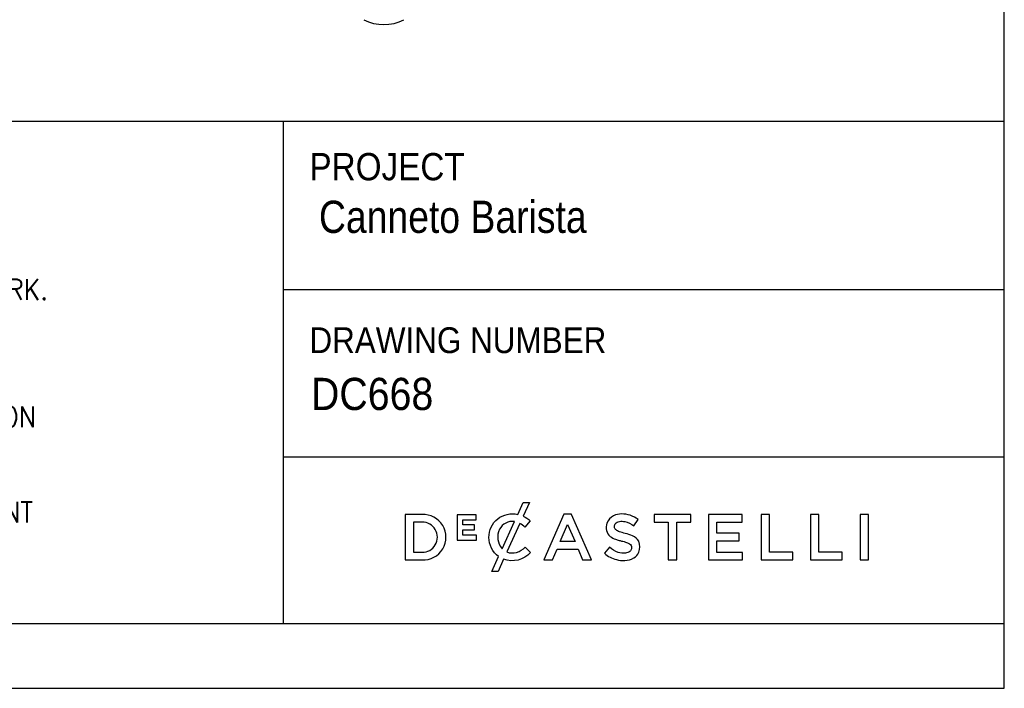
# Model space of a CAD drawing. Header units: millimetres. Extents: x -5210 to 2047, y -29 to 2841.
# Tile 4 of 28: x -1874 to -1110, y -29 to 490. Entities that reach past the tile are written whole.
import ezdxf

# ---------------------------------------------------------------- set-up
doc = ezdxf.new("R2010")
doc.units = ezdxf.units.MM
doc.header["$LTSCALE"] = 10
doc.linetypes.add('SLD-Solido', pattern=[0])
doc.layers.add('NOTE', color=3, linetype='SLD-Solido')
doc.layers.add('SCHIZZI', color=9, linetype='Continuous')
doc.styles.add('SLDTEXTSTYLE0', font='Gothic.ttf', dxfattribs={"width": 0.913})
doc.styles.add('SLDTEXTSTYLE1', font='romans__.ttf', dxfattribs={"width": 0.893})

msp = doc.modelspace()

# ---------------------------------------------------------------- linework, layer by layer
msp.add_arc((-1591.62, 520.2), 33.81, 242.60967, 297.39033)
at = {"layer": 'SCHIZZI', "color": 7}
for p, q in [((-1669.9, 411.44), (-1669.9, 21.2)), ((-1669.9, 280.64), (-1109.67, 280.64)), ((-1669.9, 150.99), (-1109.65, 150.99)), ((-1477.87, 101.08), (-1477.99, 101.2)), ((-1509.92, 88.3), (-1509.92, 88.36)), ((-1477.73, 76.49), (-1477.62, 76.61))]:
    msp.add_line(p, q, dxfattribs=at)
for points in [[(-1109.64, -28.8), (-1109.84, 2841.2), (-5209.64, 2841.2), (-5209.64, -28.8)], [(-1521.15, 94.22), (-1521.15, 98.05), (-1530.36, 98.05), (-1530.36, 102.01), (-1519.89, 102.01), (-1519.89, 105.83), (-1534.63, 105.83), (-1534.63, 86.29), (-1519.75, 86.29), (-1519.75, 90.12), (-1530.36, 90.12), (-1530.36, 94.22)], [(-1451.71, 106.33), (-1467.21, 70.85), (-1460.55, 70.85), (-1456.97, 79.27), (-1440.7, 79.27), (-1437.17, 70.85), (-1430.31, 70.85), (-1445.76, 106.22), (-1445.81, 106.33)], [(-1370.65, 100.05), (-1370.65, 70.85), (-1364.12, 70.85), (-1364.12, 100.05), (-1353.06, 100.05), (-1353.06, 106.08), (-1381.71, 106.08), (-1381.71, 100.05)], [(-1315.49, 85.7), (-1315.49, 91.53), (-1332.98, 91.53), (-1332.98, 100.25), (-1313.25, 100.25), (-1313.25, 106.08), (-1339.46, 106.08), (-1339.46, 70.85), (-1313, 70.85), (-1313, 76.68), (-1332.98, 76.68), (-1332.98, 85.7)], [(-1298.6, 106.08), (-1298.6, 70.85), (-1273.79, 70.85), (-1273.79, 76.78), (-1292.12, 76.78), (-1292.12, 106.08)], [(-1260.29, 106.08), (-1260.29, 70.85), (-1235.47, 70.85), (-1235.47, 76.78), (-1253.81, 76.78), (-1253.81, 106.08)], [(-1221.62, 70.85), (-1215.15, 70.85), (-1215.15, 106.08), (-1221.62, 106.08)], [(-1448.86, 98.39), (-1443.09, 85.05), (-1454.57, 85.05)]]:
    msp.add_lwpolyline(points, close=True, dxfattribs=at)
msp.add_lwpolyline([(-1109.65, 21.2), (-2634.08, 21.2), (-2634.08, 411.44), (-1109.67, 411.44)], dxfattribs=at)
for points in [[(-1502.5, 73.5, -0.236657), (-1509.92, 88.3, -0.491225), (-1487.55, 106.13), (-1483.32, 115.44), (-1478.43, 115.44), (-1483.28, 104.78, -0.086931), (-1477.87, 101.08), (-1482.03, 96.29, 0.066338), (-1485.91, 99.18), (-1495.99, 77.04, 0.165517), (-1488.43, 76.66, 0.131227), (-1481.79, 80.84), (-1477.62, 76.61, -0.311853), (-1498.55, 71.41), (-1502.88, 61.92), (-1507.78, 61.92)], [(-1575.12, 106.08), (-1575.12, 70.85), (-1561.94, 70.85, 1.055595), (-1561.94, 106.08)], [(-1561.94, 76.78, 1.021768), (-1561.94, 100.15), (-1568.64, 100.15), (-1568.64, 76.78)], [(-1490.16, 100.58, 0.327506), (-1501.75, 94.59, 0.306457), (-1499.73, 79.58)], [(-1418.31, 99.48, 0.131119), (-1418.58, 93.63, 0.184788), (-1415.75, 89.05, 0.08135), (-1411.76, 86.93, 0.025374), (-1408.71, 85.97, -0.009562), (-1408.09, 85.8, 0.014371), (-1406.95, 85.53, -0.035017), (-1403.02, 84.42, -0.056127), (-1400.87, 83.42, -0.141669), (-1399.53, 82.01, -0.159874), (-1399.31, 79.37, -0.163353), (-1400.5, 77.47, -0.144581), (-1403.97, 76.13, -0.100658), (-1409.57, 76.7, -0.117003), (-1416.25, 80.66), (-1420.16, 76.01, 0.123198), (-1410.96, 71.06, 0.072885), (-1404.48, 70.4, 0.1248), (-1397.46, 72.37, 0.164892), (-1393.59, 76.76, 0.191152), (-1393.6, 85.28, 0.17223), (-1398.33, 89.49, 0.058826), (-1404.15, 91.45, -0.029477), (-1408.62, 92.74, -0.088148), (-1411.22, 94.09, -0.164012), (-1412.33, 95.86, -0.205502), (-1411.79, 98.9, -0.182374), (-1408.62, 100.71, -0.093807), (-1404.3, 100.58, -0.110468), (-1397.5, 97.24), (-1394.01, 102.16, 0.081084), (-1400.29, 105.53, 0.078494), (-1406.79, 106.52, 0.110077), (-1413.13, 105.16, 0.203491)]]:
    msp.add_lwpolyline(points, format="xyb", close=True, dxfattribs=at)

# ---------------------------------------------------------------- texts
at = {"layer": 'NOTE', "color": 7, "attachment_point": 1}
for s, insert, char_height, style in [('PROJECT', (-1649.39, 386.69), 21.167, 'SLDTEXTSTYLE0'), ('{\\W0.86735;\\C0; Canneto Barista}', (-1650.05, 349.68), 25, 'SLDTEXTSTYLE0'), ('2.0 ANY DISCREPANCIES AND IRREGULARITIES SHOULD  BE BROUGHT TO ', (-2609.97, 313.42), 16, 'SLDTEXTSTYLE1'), ('THE ATTENTION OF THE CONSULTANT PRIOR TO THE EXECUTION OF THE WORK.', (-2609.97, 288.73), 16, 'SLDTEXTSTYLE1'), ('DRAWING NUMBER', (-1649.39, 251.4), 20, 'SLDTEXTSTYLE0'), (' DC668', (-1656.69, 212.2), 25, 'SLDTEXTSTYLE0'), ('4.0 ALL DIMENSIONS ARE TO BE VERIFIED ON-SITE PRIOR TO THE EXECUTION ', (-2609.97, 189.95), 16, 'SLDTEXTSTYLE1'), ('5.0 THIS DRAWING SHOULD BE READ IN CONJUNCTION WITH OTHER RELEVANT ', (-2609.97, 115.87), 16, 'SLDTEXTSTYLE1'), ('ARCHITECTURAL, STRUCTURAL, MECHANICAL AND ELECTRICAL DRAWINGS ', (-2609.97, 91.17), 16, 'SLDTEXTSTYLE1')]:
    msp.add_mtext(s, dxfattribs=dict(at, insert=insert, char_height=char_height, style=style))

doc.saveas('drawing.dxf')
